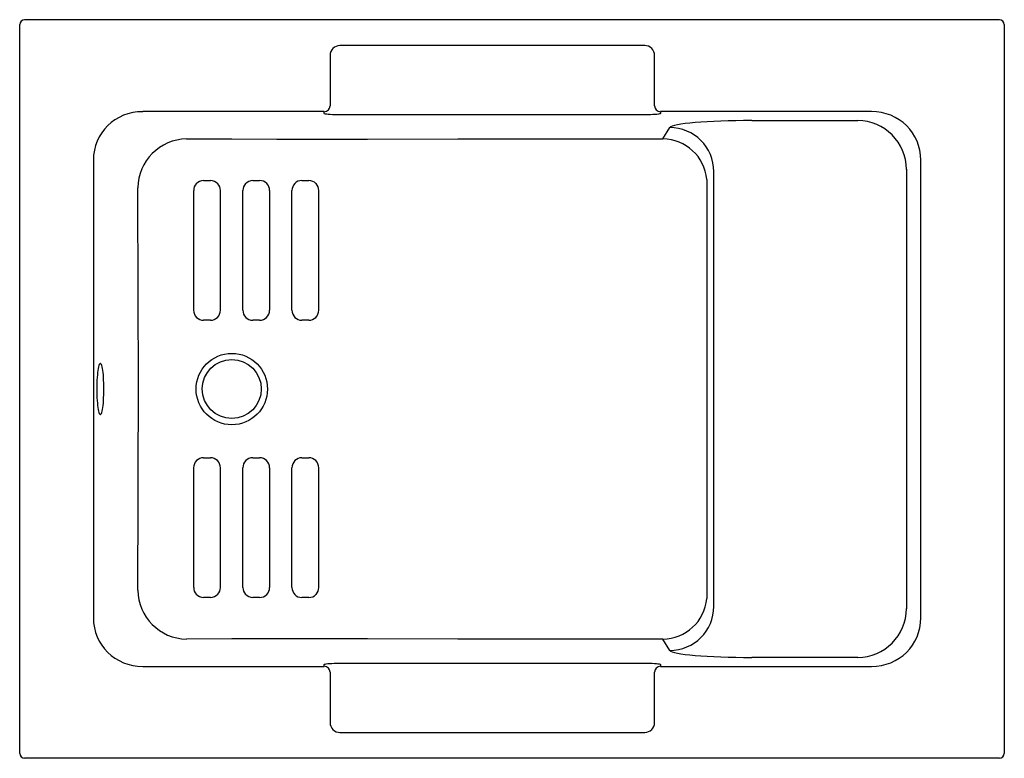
# Model space of a CAD drawing. Header units: millimetres. Extents: x 5280.79 to 5281.8, y 3373.23 to 3373.98.
import ezdxf

# ---------------------------------------------------------------- set-up
doc = ezdxf.new("R2010")
doc.units = ezdxf.units.MM
doc.layers.add('SANINDUSA', color=3, linetype='Continuous')

msp = doc.modelspace()

# ---------------------------------------------------------------- linework, layer by layer
at = {"layer": 'SANINDUSA'}
for p, q in [((5280.7947, 3373.2333), (5280.7947, 3373.9748)), ((5281.7913, 3373.9798), (5280.7997, 3373.9798)), ((5281.7963, 3373.9748), (5281.7963, 3373.2333)), ((5281.4305, 3373.9535), (5281.1205, 3373.9535)), ((5281.1105, 3373.9435), (5281.1105, 3373.9211)), ((5281.4405, 3373.9211), (5281.4405, 3373.9435)), ((5281.1105, 3373.9211), (5281.1105, 3373.8922)), ((5281.4405, 3373.8922), (5281.4405, 3373.9211)), ((5281.1045, 3373.8863), (5280.9199, 3373.8863)), ((5281.1045, 3373.8844), (5281.1045, 3373.8863)), ((5281.4305, 3373.883), (5281.1205, 3373.883)), ((5281.6612, 3373.8863), (5281.4465, 3373.8863)), ((5281.4465, 3373.8863), (5281.4465, 3373.8844)), ((5281.5394, 3373.8772), (5281.6473, 3373.8774)), ((5281.4491, 3373.8587), (5281.456, 3373.8702)), ((5280.8697, 3373.8368), (5280.8697, 3373.3713)), ((5281.7113, 3373.3713), (5281.7113, 3373.8368)), ((5281.5009, 3373.3828), (5281.5009, 3373.8253)), ((5281.6968, 3373.8276), (5281.6968, 3373.3805)), ((5281.4936, 3373.8173), (5281.4938, 3373.8134)), ((5281.4938, 3373.3947), (5281.4936, 3373.3908)), ((5281.456, 3373.3379), (5281.4491, 3373.3494)), ((5280.9199, 3373.3218), (5281.1045, 3373.3218)), ((5281.1045, 3373.3218), (5281.1045, 3373.3237)), ((5281.1205, 3373.3251), (5281.4305, 3373.3251)), ((5281.4465, 3373.3237), (5281.4465, 3373.3218)), ((5281.4465, 3373.3218), (5281.6612, 3373.3218)), ((5281.6473, 3373.3307), (5281.5394, 3373.3309)), ((5281.1105, 3373.3159), (5281.1105, 3373.287)), ((5281.4405, 3373.287), (5281.4405, 3373.3159)), ((5281.1105, 3373.287), (5281.1105, 3373.2646)), ((5281.4405, 3373.2646), (5281.4405, 3373.287)), ((5281.1205, 3373.2546), (5281.4305, 3373.2546)), ((5281.7913, 3373.2283), (5280.7997, 3373.2283))]:
    msp.add_line(p, q, dxfattribs=at)
at = {"layer": 'SANINDUSA', "flags": 128}
for points in [[(5281.1205, 3373.883), (5281.1178, 3373.883), (5281.1152, 3373.8831), (5281.1128, 3373.8831), (5281.1105, 3373.8833), (5281.1086, 3373.8834), (5281.107, 3373.8836), (5281.1057, 3373.8838), (5281.1049, 3373.8841), (5281.1045, 3373.8844)], [(5281.4465, 3373.8844), (5281.4463, 3373.8841), (5281.4456, 3373.8839), (5281.4445, 3373.8837), (5281.443, 3373.8835), (5281.4411, 3373.8833), (5281.4389, 3373.8832), (5281.4365, 3373.8831), (5281.434, 3373.883), (5281.4305, 3373.883)], [(5280.9644, 3373.8585), (5281.0104, 3373.8585), (5281.0564, 3373.8584), (5281.1024, 3373.8584), (5281.1484, 3373.8584), (5281.2404, 3373.8585), (5281.3324, 3373.8586), (5281.4491, 3373.8587)], [(5280.9818, 3373.8162), (5280.9852, 3373.8162), (5280.9888, 3373.8162)], [(5281.0318, 3373.8162), (5281.0353, 3373.8162), (5281.0388, 3373.8162)], [(5281.0818, 3373.8162), (5281.0853, 3373.8162), (5281.0888, 3373.8162)], [(5281.4938, 3373.8134), (5281.4938, 3373.8125), (5281.4938, 3373.6316), (5281.4938, 3373.4507), (5281.4938, 3373.3947)], [(5280.9149, 3373.3994), (5280.9152, 3373.4913), (5280.9153, 3373.5373), (5280.9155, 3373.5833), (5280.9155, 3373.6115), (5280.9155, 3373.6397), (5280.9154, 3373.6678), (5280.9152, 3373.696), (5280.9149, 3373.8087)], [(5280.9717, 3373.6841), (5280.9717, 3373.6951), (5280.9717, 3373.7351), (5280.9717, 3373.7451), (5280.9717, 3373.8061)], [(5280.9988, 3373.8061), (5280.9988, 3373.8001), (5280.9988, 3373.7761), (5280.9988, 3373.7281), (5280.9988, 3373.6841)], [(5281.0217, 3373.6841), (5281.0217, 3373.6951), (5281.0217, 3373.7351), (5281.0217, 3373.7451), (5281.0217, 3373.8061)], [(5281.0488, 3373.8061), (5281.0488, 3373.8001), (5281.0488, 3373.7881), (5281.0488, 3373.7551), (5281.0488, 3373.7451), (5281.0488, 3373.6841)], [(5281.0717, 3373.6841), (5281.0717, 3373.6951), (5281.0717, 3373.7351), (5281.0717, 3373.7451), (5281.0717, 3373.8061)], [(5281.0988, 3373.8061), (5281.0988, 3373.7951), (5281.0988, 3373.7551), (5281.0988, 3373.7451), (5281.0988, 3373.6841)], [(5280.9888, 3373.674), (5280.9852, 3373.674), (5280.9818, 3373.674)], [(5281.0388, 3373.674), (5281.0353, 3373.674), (5281.0318, 3373.674)], [(5281.0888, 3373.674), (5281.0853, 3373.674), (5281.0818, 3373.674)], [(5280.8731, 3373.6041), (5280.8732, 3373.601), (5280.8732, 3373.5981), (5280.8733, 3373.5952), (5280.8735, 3373.5924), (5280.8737, 3373.5898), (5280.874, 3373.5873), (5280.8743, 3373.5851), (5280.8746, 3373.5832), (5280.8749, 3373.5815), (5280.8753, 3373.5802), (5280.8757, 3373.5791), (5280.8761, 3373.5784), (5280.8765, 3373.5781), (5280.877, 3373.5781), (5280.8774, 3373.5784), (5280.8778, 3373.5791), (5280.8782, 3373.5802), (5280.8786, 3373.5815), (5280.8789, 3373.5832), (5280.8792, 3373.5851), (5280.8795, 3373.5873), (5280.8798, 3373.5898), (5280.88, 3373.5924), (5280.8801, 3373.5952), (5280.8803, 3373.5981), (5280.8803, 3373.601), (5280.8804, 3373.6041), (5280.8803, 3373.6071), (5280.8803, 3373.61), (5280.8801, 3373.6129), (5280.88, 3373.6157), (5280.8798, 3373.6183), (5280.8795, 3373.6208), (5280.8792, 3373.623), (5280.8789, 3373.6249), (5280.8786, 3373.6266), (5280.8782, 3373.6279), (5280.8778, 3373.629), (5280.8774, 3373.6297), (5280.877, 3373.63), (5280.8765, 3373.63), (5280.8761, 3373.6297), (5280.8757, 3373.629), (5280.8753, 3373.6279), (5280.8749, 3373.6266), (5280.8746, 3373.6249), (5280.8743, 3373.623), (5280.874, 3373.6208), (5280.8737, 3373.6183), (5280.8735, 3373.6157), (5280.8733, 3373.6129), (5280.8732, 3373.61), (5280.8732, 3373.6071), (5280.8731, 3373.6041)], [(5280.9818, 3373.5341), (5280.9852, 3373.5341), (5280.9888, 3373.5341)], [(5281.0318, 3373.5341), (5281.0353, 3373.5341), (5281.0388, 3373.5341)], [(5281.0818, 3373.5341), (5281.0853, 3373.5341), (5281.0888, 3373.5341)], [(5280.9717, 3373.402), (5280.9717, 3373.408), (5280.9717, 3373.432), (5280.9717, 3373.48), (5280.9717, 3373.524)], [(5280.9988, 3373.524), (5280.9988, 3373.513), (5280.9988, 3373.473), (5280.9988, 3373.463), (5280.9988, 3373.402)], [(5281.0217, 3373.402), (5281.0217, 3373.408), (5281.0217, 3373.432), (5281.0217, 3373.48), (5281.0217, 3373.524)], [(5281.0488, 3373.524), (5281.0488, 3373.513), (5281.0488, 3373.473), (5281.0488, 3373.463), (5281.0488, 3373.402)], [(5281.0717, 3373.402), (5281.0717, 3373.413), (5281.0717, 3373.453), (5281.0717, 3373.463), (5281.0717, 3373.524)], [(5281.0988, 3373.524), (5281.0988, 3373.513), (5281.0988, 3373.473), (5281.0988, 3373.463), (5281.0988, 3373.402)], [(5280.9888, 3373.3919), (5280.9852, 3373.3919), (5280.9818, 3373.3919)], [(5281.0388, 3373.3919), (5281.0353, 3373.3919), (5281.0318, 3373.3919)], [(5281.0888, 3373.3919), (5281.0853, 3373.3919), (5281.0818, 3373.3919)], [(5281.4491, 3373.3494), (5281.3324, 3373.3495), (5281.2404, 3373.3496), (5281.1484, 3373.3497), (5281.1024, 3373.3497), (5281.0564, 3373.3497), (5281.0104, 3373.3497), (5280.9644, 3373.3496)], [(5281.1045, 3373.3237), (5281.1047, 3373.324), (5281.1054, 3373.3242), (5281.1065, 3373.3244), (5281.108, 3373.3246), (5281.1099, 3373.3248), (5281.1121, 3373.3249), (5281.1145, 3373.325), (5281.117, 3373.3251), (5281.1205, 3373.3251)], [(5281.4305, 3373.3251), (5281.4332, 3373.3251), (5281.4358, 3373.325), (5281.4382, 3373.325), (5281.4405, 3373.3248), (5281.4424, 3373.3247), (5281.444, 3373.3245), (5281.4453, 3373.3243), (5281.4461, 3373.324), (5281.4465, 3373.3237)]]:
    msp.add_lwpolyline(points, dxfattribs=at)
at = {"layer": 'SANINDUSA'}
for centre, radius in [((5281.0105, 3373.604), 0.0363), ((5281.0105, 3373.6041), 0.03)]:
    msp.add_circle(centre, radius, dxfattribs=at)
for centre, radius, start, end in [((5281.1205, 3373.9435), 0.01, 90.208, 180.1689), ((5281.4305, 3373.9435), 0.01, 359.7737, 89.8493), ((5281.1045, 3373.8922), 0.00599, 269.891, 359.8904), ((5281.4465, 3373.8922), 0.00599, 180.1097, 270.1089), ((5281.4558, 3373.825), 0.0451, 0.3729, 89.767), ((5280.9652, 3373.8082), 0.0503, 90.8409, 179.4352), ((5281.4483, 3373.8132), 0.0455, 5.1967, 89.0007), ((5280.9818, 3373.8061), 0.0101, 138.4041, 179.9921), ((5280.9818, 3373.8061), 0.0101, 90.2725, 138.5825), ((5280.9887, 3373.8061), 0.0101, 42.2625, 89.8078), ((5280.9888, 3373.8061), 0.0101, 359.9962, 42.4809), ((5281.0318, 3373.8061), 0.0101, 136.9744, 179.9969), ((5281.0318, 3373.8061), 0.0101, 90.2488, 137.144), ((5281.0387, 3373.8061), 0.0101, 43.1626, 89.7782), ((5281.0388, 3373.8061), 0.0101, 359.9987, 43.3426), ((5281.0818, 3373.8061), 0.0101, 136.6128, 180.0011), ((5281.0818, 3373.8061), 0.0101, 90.233, 136.7871), ((5281.0887, 3373.8061), 0.0101, 43.0082, 89.8099), ((5281.0888, 3373.8061), 0.0101, 0.0016, 43.2272), ((5280.9817, 3373.6841), 0.0101, 180.0157, 270.0209), ((5280.9888, 3373.6841), 0.0101, 269.9837, 359.9932), ((5281.0318, 3373.6841), 0.0101, 180.015, 269.9916), ((5281.0388, 3373.6841), 0.0101, 269.9916, 0.0076), ((5281.0818, 3373.6841), 0.0101, 180.0032, 269.994), ((5281.0888, 3373.6841), 0.0101, 269.9981, 0.0054), ((5280.9817, 3373.524), 0.0101, 89.9802, 179.983), ((5280.9888, 3373.524), 0.0101, 0.0061, 90.0169), ((5281.0318, 3373.524), 0.0101, 90.0082, 179.9851), ((5281.0388, 3373.524), 0.0101, 359.9925, 90.0083), ((5281.0818, 3373.524), 0.0101, 90.006, 179.997), ((5281.0888, 3373.524), 0.0101, 359.9947, 90.0019), ((5280.9818, 3373.402), 0.0101, 180.008, 221.5903), ((5280.9888, 3373.402), 0.0101, 317.5248, 0.004), ((5281.0318, 3373.402), 0.0101, 180.0031, 223.0316), ((5281.0388, 3373.402), 0.0101, 316.6534, 0.0011), ((5281.0818, 3373.402), 0.0101, 179.9991, 223.3867), ((5281.0888, 3373.402), 0.0101, 316.7749, 359.9989), ((5280.9652, 3373.3999), 0.0503, 180.5739, 269.1501), ((5280.9818, 3373.402), 0.0101, 221.3398, 269.7999), ((5280.9887, 3373.402), 0.0101, 270.2471, 317.6881), ((5281.0318, 3373.402), 0.0101, 222.804, 269.8086), ((5281.0387, 3373.402), 0.0101, 270.2312, 316.8235), ((5281.0818, 3373.402), 0.0101, 223.169, 269.8107), ((5281.0887, 3373.402), 0.0101, 270.2465, 316.9378), ((5281.4483, 3373.3949), 0.0455, 270.9734, 354.8292), ((5281.4558, 3373.3831), 0.0451, 270.236, 359.6241), ((5281.1045, 3373.3159), 0.00599, 0.1096, 90.109), ((5281.4465, 3373.3159), 0.00599, 89.8911, 179.8903), ((5281.1205, 3373.2646), 0.01, 179.7737, 269.8494), ((5281.4305, 3373.2646), 0.01, 270.2078, 0.1691)]:
    msp.add_arc(centre, radius, start, end, dxfattribs=at)
for centre, major_axis, ratio, start_param, end_param in [((5280.7997, 3373.9748), (-0.00354, 0.00354), 0.999695, 5.497939, 7.068431), ((5281.7913, 3373.9748), (-0.00354, -0.00354), 0.999695, 2.356347, 3.926839), ((5280.9209, 3373.8358), (0.0438, -0.0273), 0.968488, 2.133689, 3.692355), ((5281.6602, 3373.8358), (0.0435, 0.0277), 0.969376, 5.722931, 7.281842), ((5281.5409, 3373.8698), (0.085, 0), 0.087489, 1.58825, 3.089233), ((5281.6472, 3373.8275), (-0.0271, 0.042), 0.989827, 4.144649, 5.70356), ((5280.9209, 3373.3723), (0.0438, 0.0273), 0.968488, 2.59083, 4.149496), ((5281.6472, 3373.3806), (0.0271, 0.042), 0.989827, 3.721218, 5.280129), ((5281.6602, 3373.3723), (0.0435, -0.0277), 0.969376, 5.284528, 6.843439), ((5281.5409, 3373.3383), (0.085, 0), 0.087489, 3.193953, 4.694936), ((5280.7997, 3373.2333), (-0.00354, -0.00354), 0.999695, 5.497939, 7.068431), ((5281.7913, 3373.2333), (-0.00354, 0.00354), 0.999695, 2.356347, 3.926839)]:
    msp.add_ellipse(centre, major_axis=major_axis, ratio=ratio, start_param=start_param, end_param=end_param, dxfattribs=at)

doc.saveas('drawing.dxf')
